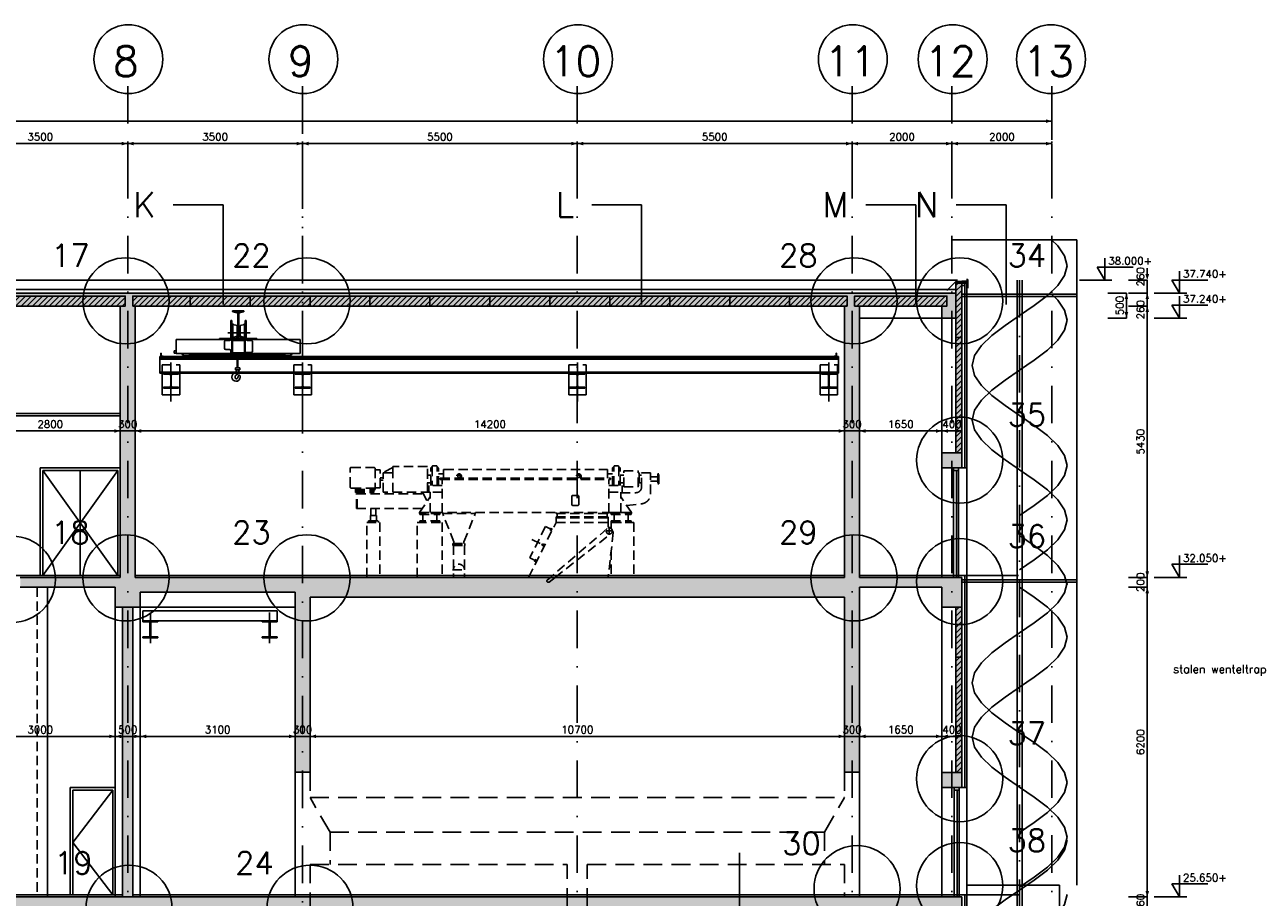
# Model space of a CAD drawing. Extents: x 0 to 118900, y 0 to 84100.
# Tile 8 of 16: x 60228 to 85018, y 19921 to 37389. Entities that reach past the tile are written whole.
import ezdxf
from ezdxf.enums import TextEntityAlignment as Align

# ---------------------------------------------------------------- set-up
doc = ezdxf.new("R2010")
doc.units = 0
doc.header["$LTSCALE"] = 60
doc.header["$MEASUREMENT"] = 0
for name, pattern in [('CENTER', [50, 31.25, -6.25, 6.25, -6.25]), ('CENTRE2', [28.125, 18.75, -3.125, 3.125, -3.125]), ('DASHDOT', [25, 12.5, -6.25, 0, -6.25]), ('HIDDEN', [9.375, 6.25, -3.125]), ('HIDDEN2', [4.6875, 3.125, -1.5625])]:
    doc.linetypes.add(name, pattern=pattern)
doc.layers.get('0').update_dxf_attribs({"linetype": 'CONTINUOUS'})
for name, color, linetype in [('ARCEERKADER', 8, 'CONTINUOUS'), ('BETON', 8, 'CONTINUOUS'), ('CENTRI1', 7, 'CONTINUOUS'), ('CONSTR50', 1, 'CONTINUOUS'), ('DSN50', 1, 'CENTER'), ('HGTMAAT15', 3, 'CONTINUOUS'), ('LAAG18', 3, 'CONTINUOUS'), ('LAAG25', 4, 'CONTINUOUS'), ('LAAG35', 7, 'CONTINUOUS'), ('LAAG50', 1, 'CONTINUOUS'), ('MAAT15', 3, 'CONTINUOUS'), ('MAAT20', 4, 'CONTINUOUS'), ('ME-CENT-LEIDING', 8, 'CONTINUOUS'), ('ME-CL', 8, 'CENTRE2'), ('ME-HIJSBAAN', 8, 'CONTINUOUS'), ('ME-SLIBLEIDING', 8, 'CONTINUOUS'), ('ME2', 8, 'CONTINUOUS'), ('STRAMIEN', 3, 'DASHDOT'), ('TXT18', 3, 'CONTINUOUS'), ('TXT50', 1, 'CONTINUOUS')]:
    doc.layers.add(name, color=color, linetype=linetype)
doc.styles.add('ROMANS', font='romans')

# ---------------------------------------------------------------- blocks, each defined once
blk = doc.blocks.new('ZUDIMTUS')
at = {"color": 3}
blk.add_solid([(0, 0), (-800, -240), (-800, 240)], dxfattribs=at)
blk = doc.blocks.new('ZUHMAAT1')
at = {"layer": 'MAAT20'}
for p, q in [((3.3, 1.75), (4.31, 0)), ((8.1, 1.75), (3.3, 1.75)), ((4.31, 0), (4.31, 2.93)), ((5.26, 0), (0.92, 0))]:
    blk.add_line(p, q, dxfattribs=at)
blk = doc.blocks.new('DRSBL')
at = {"linetype": 'Continuous'}
for p, q in [((0, 0), (-10, 0)), ((0, -20), (0, 0))]:
    blk.add_line(p, q, dxfattribs=at)
blk = doc.blocks.new('ST85')
for p, q in [((-150, 300), (150, 300)), ((-150, 300), (-150, 281)), ((-32, 281), (-150, 281)), ((-6, 46), (-6, 254)), ((5, 254), (5, 46)), ((150, 281), (32, 281)), ((150, 300), (150, 281)), ((-150, 19), (-32, 19)), ((-150, 19), (-150, 0)), ((150, 0), (-150, 0)), ((32, 19), (150, 19)), ((150, 19), (150, 0))]:
    blk.add_line(p, q)
at = {"color": 0}
for p, q in [((-149, 281), (-130, 300)), ((-127, 281), (-108, 300)), ((-106, 281), (-87, 300)), ((-85, 281), (-66, 300)), ((-64, 281), (-45, 300)), ((-43, 281), (-24, 300)), ((-23, 279), (-2, 300)), ((-11, 270), (19, 300)), ((-6, 254), (40, 300)), ((42, 281), (61, 300)), ((64, 281), (83, 300)), ((85, 281), (104, 300)), ((106, 281), (125, 300)), ((127, 281), (146, 300)), ((148, 281), (150, 283)), ((-150, 4), (-135, 19)), ((-133, 0), (-114, 19)), ((-111, 0), (-92, 19)), ((-90, 0), (-71, 19)), ((-69, 0), (-50, 19)), ((-48, 0), (-28, 19)), ((-27, 0), (8, 35)), ((-6, 233), (5, 244)), ((-6, 212), (5, 223)), ((-6, 191), (5, 202)), ((-6, 170), (5, 181)), ((-6, 148), (5, 159)), ((-6, 127), (5, 138)), ((-6, 106), (5, 117)), ((-6, 85), (5, 96)), ((-6, 63), (5, 74)), ((-6, 42), (5, 53)), ((-5, 0), (18, 23)), ((16, 0), (35, 19)), ((37, 0), (56, 19)), ((58, 0), (77, 19)), ((80, 0), (99, 19)), ((101, 0), (120, 19)), ((122, 0), (141, 19)), ((143, 0), (150, 7))]:
    blk.add_line(p, q, dxfattribs=at)
for centre, start, end in [((-32, 254), 0, 90), ((32, 254), 90, 180), ((-32, 46), 270, 0), ((32, 46), 180, 270)]:
    blk.add_arc(centre, 27, start, end)
blk = doc.blocks.new('ST127')
at = {"color": 0}
for p, q in [((0, 69), (1, 70)), ((0, 62), (6, 68)), ((0, 55), (6, 61)), ((0, 47), (6, 53)), ((0, 40), (6, 46)), ((0, 33), (6, 39)), ((0, 26), (6, 32)), ((0, 19), (6, 25)), ((0, 12), (6, 18)), ((0, 5), (6, 11)), ((2, 0), (9, 7)), ((9, 0), (15, 6)), ((16, 0), (22, 6)), ((23, 0), (29, 6)), ((30, 0), (36, 6)), ((37, 0), (43, 6)), ((44, 0), (49, 5))]:
    blk.add_line(p, q, dxfattribs=at)
for p, q in [((0, 70), (0, 0)), ((0, 70), (3, 70)), ((0, 0), (50, 0)), ((6, 67), (6, 12)), ((12, 6), (47, 6)), ((50, 0), (50, 3))]:
    blk.add_line(p, q)
for centre, radius, start, end in [((3, 67), 3, 0, 90), ((12, 12), 6, 180, 270), ((47, 3), 3, 0, 90)]:
    blk.add_arc(centre, radius, start, end)
blk = doc.blocks.new('ST30')
for p, q in [((-63, 297), (-63, 300)), ((-63, 300), (62, 300)), ((-14, 279), (-58, 290)), ((14, 279), (58, 290)), ((62, 297), (62, 300)), ((-5, 30), (-5, 270)), ((5, 270), (5, 31)), ((-63, 3), (-63, 0)), ((62, 0), (-63, 0)), ((-14, 21), (-58, 10)), ((14, 21), (58, 10)), ((62, 3), (62, 0))]:
    blk.add_line(p, q)
at = {"color": 0}
for p, q in [((-55, 290), (-45, 300)), ((-38, 285), (-23, 300)), ((-21, 281), (-2, 300)), ((-7, 274), (19, 300)), ((22, 281), (40, 300)), ((50, 288), (62, 300)), ((-5, 254), (5, 265)), ((-5, 233), (5, 244)), ((-5, 212), (5, 223)), ((-5, 191), (5, 201)), ((-5, 169), (5, 180)), ((-5, 148), (5, 159)), ((-5, 127), (5, 138)), ((-48, 0), (-31, 16)), ((-26, 0), (5, 32)), ((-5, 106), (5, 117)), ((-5, 85), (5, 95)), ((-5, 63), (5, 74)), ((-5, 42), (5, 53)), ((-5, 0), (15, 20)), ((16, 0), (32, 16)), ((37, 0), (49, 12)), ((59, 0), (62, 4))]:
    blk.add_line(p, q, dxfattribs=at)
for centre, radius, start, end in [((-56, 297), 6.5, 180, 256), ((-16, 269), 10.8, 0, 76), ((16, 269), 10.8, 104, 180), ((56, 297), 6.5, 284, 0), ((-56, 3), 6.5, 104, 180), ((-16, 31), 10.8, 284, 0), ((16, 31), 10.8, 180, 256), ((56, 3), 6.5, 0, 76)]:
    blk.add_arc(centre, radius, start, end)
blk = doc.blocks.new('ZUDIMEND')
blk.add_line((-800, 0), (-1600, 0))
at = {"color": 3}
blk.add_solid([(0, 0), (-800, -240), (-800, 240)], dxfattribs=at)
blk = doc.blocks.new('*X28')
at = {"color": 0}
for p, q in [((58938, 31773), (59121, 31956)), ((58938, 31885), (59009, 31956)), ((59034, 31756), (59234, 31956)), ((59146, 31756), (59346, 31956)), ((59258, 31756), (59458, 31956)), ((59370, 31756), (59570, 31956)), ((59483, 31756), (59683, 31956)), ((59595, 31756), (59795, 31956)), ((59707, 31756), (59907, 31956)), ((59819, 31756), (60019, 31956)), ((59932, 31756), (60132, 31956)), ((60044, 31756), (60244, 31956)), ((60156, 31756), (60356, 31956)), ((60268, 31756), (60468, 31956)), ((60381, 31756), (60581, 31956)), ((60493, 31756), (60693, 31956)), ((60605, 31756), (60805, 31956)), ((60717, 31756), (60917, 31956)), ((60830, 31756), (61030, 31956)), ((60942, 31756), (61142, 31956)), ((61054, 31756), (61254, 31956)), ((61166, 31756), (61366, 31956)), ((61279, 31756), (61479, 31956)), ((61391, 31756), (61591, 31956)), ((61503, 31756), (61703, 31956)), ((61616, 31756), (61816, 31956)), ((61728, 31756), (61928, 31956)), ((61840, 31756), (62040, 31956)), ((61952, 31756), (62152, 31956)), ((62065, 31756), (62239, 31930)), ((62177, 31756), (62239, 31818)), ((62388, 31855), (62489, 31956)), ((62401, 31756), (62601, 31956)), ((62514, 31756), (62714, 31956)), ((62626, 31756), (62826, 31956)), ((62738, 31756), (62938, 31956)), ((62850, 31756), (63050, 31956)), ((62963, 31756), (63163, 31956)), ((63075, 31756), (63275, 31956)), ((63187, 31756), (63387, 31956)), ((63299, 31756), (63499, 31956)), ((63412, 31756), (63612, 31956)), ((63524, 31756), (63724, 31956)), ((63636, 31756), (63836, 31956)), ((63748, 31756), (63948, 31956)), ((63861, 31756), (64061, 31956)), ((63973, 31756), (64173, 31956)), ((64085, 31756), (64285, 31956)), ((64197, 31756), (64397, 31956)), ((64310, 31756), (64510, 31956)), ((64422, 31756), (64622, 31956)), ((64534, 31756), (64734, 31956)), ((64646, 31756), (64846, 31956)), ((64759, 31756), (64959, 31956)), ((64871, 31756), (65071, 31956)), ((64983, 31756), (65183, 31956)), ((65095, 31756), (65295, 31956)), ((65208, 31756), (65408, 31956)), ((65320, 31756), (65520, 31956)), ((65432, 31756), (65632, 31956)), ((65544, 31756), (65744, 31956)), ((65657, 31756), (65857, 31956)), ((65769, 31756), (65969, 31956)), ((65881, 31756), (66081, 31956)), ((65993, 31756), (66193, 31956)), ((66106, 31756), (66306, 31956)), ((66218, 31756), (66418, 31956)), ((66330, 31756), (66530, 31956)), ((66442, 31756), (66642, 31956)), ((66555, 31756), (66755, 31956)), ((66667, 31756), (66867, 31956)), ((66779, 31756), (66979, 31956)), ((66891, 31756), (67091, 31956)), ((67004, 31756), (67204, 31956)), ((67116, 31756), (67316, 31956)), ((67228, 31756), (67428, 31956)), ((67340, 31756), (67540, 31956)), ((67453, 31756), (67653, 31956)), ((67565, 31756), (67765, 31956)), ((67677, 31756), (67877, 31956)), ((67789, 31756), (67989, 31956)), ((67902, 31756), (68102, 31956)), ((68014, 31756), (68214, 31956)), ((68126, 31756), (68326, 31956)), ((68238, 31756), (68438, 31956)), ((68351, 31756), (68551, 31956)), ((68463, 31756), (68663, 31956)), ((68575, 31756), (68775, 31956)), ((68687, 31756), (68887, 31956)), ((68800, 31756), (69000, 31956)), ((68912, 31756), (69112, 31956)), ((69024, 31756), (69224, 31956)), ((69136, 31756), (69336, 31956)), ((69249, 31756), (69449, 31956)), ((69361, 31756), (69561, 31956)), ((69473, 31756), (69673, 31956)), ((69585, 31756), (69785, 31956)), ((69698, 31756), (69898, 31956)), ((69810, 31756), (70010, 31956)), ((69922, 31756), (70122, 31956)), ((70034, 31756), (70234, 31956)), ((70147, 31756), (70347, 31956)), ((70259, 31756), (70459, 31956)), ((70371, 31756), (70571, 31956)), ((70484, 31756), (70684, 31956)), ((70596, 31756), (70796, 31956)), ((70708, 31756), (70908, 31956)), ((70820, 31756), (71020, 31956)), ((70933, 31756), (71133, 31956)), ((71045, 31756), (71245, 31956)), ((71157, 31756), (71357, 31956)), ((71269, 31756), (71469, 31956)), ((71382, 31756), (71582, 31956)), ((71494, 31756), (71694, 31956)), ((71606, 31756), (71806, 31956)), ((71718, 31756), (71918, 31956)), ((71831, 31756), (72031, 31956)), ((71943, 31756), (72143, 31956)), ((72055, 31756), (72255, 31956)), ((72167, 31756), (72367, 31956)), ((72280, 31756), (72480, 31956)), ((72392, 31756), (72592, 31956)), ((72504, 31756), (72704, 31956)), ((72616, 31756), (72816, 31956)), ((72729, 31756), (72929, 31956)), ((72841, 31756), (73041, 31956)), ((72953, 31756), (73153, 31956)), ((73065, 31756), (73265, 31956)), ((73178, 31756), (73378, 31956)), ((73290, 31756), (73490, 31956)), ((73402, 31756), (73602, 31956)), ((73514, 31756), (73714, 31956)), ((73627, 31756), (73827, 31956)), ((73739, 31756), (73939, 31956)), ((73851, 31756), (74051, 31956)), ((73963, 31756), (74163, 31956)), ((74076, 31756), (74276, 31956)), ((74188, 31756), (74388, 31956)), ((74300, 31756), (74500, 31956)), ((74412, 31756), (74612, 31956)), ((74525, 31756), (74725, 31956)), ((74637, 31756), (74837, 31956)), ((74749, 31756), (74949, 31956)), ((74861, 31756), (75061, 31956)), ((74974, 31756), (75174, 31956)), ((75086, 31756), (75286, 31956)), ((75198, 31756), (75398, 31956)), ((75310, 31756), (75510, 31956)), ((75423, 31756), (75623, 31956)), ((75535, 31756), (75735, 31956)), ((75647, 31756), (75847, 31956)), ((75759, 31756), (75959, 31956)), ((75872, 31756), (76072, 31956)), ((75984, 31756), (76184, 31956)), ((76096, 31756), (76296, 31956)), ((76208, 31756), (76408, 31956)), ((76321, 31756), (76521, 31956)), ((76433, 31756), (76633, 31956)), ((76545, 31756), (76688, 31899)), ((76657, 31756), (76688, 31787))]:
    blk.add_line(p, q, dxfattribs=at)
blk = doc.blocks.new('*X29')
at = {"color": 0}
for p, q in [((78868, 32171), (78913, 32216)), ((78868, 32059), (78988, 32179)), ((78868, 31946), (78988, 32066)), ((76838, 31825), (76970, 31956)), ((76838, 31937), (76857, 31956)), ((76882, 31756), (77082, 31956)), ((76994, 31756), (77194, 31956)), ((77106, 31756), (77306, 31956)), ((77219, 31756), (77419, 31956)), ((77331, 31756), (77531, 31956)), ((77443, 31756), (77643, 31956)), ((77555, 31756), (77755, 31956)), ((77668, 31756), (77868, 31956)), ((77780, 31756), (77980, 31956)), ((77892, 31756), (78092, 31956)), ((78004, 31756), (78204, 31956)), ((78117, 31756), (78317, 31956)), ((78229, 31756), (78429, 31956)), ((78341, 31756), (78541, 31956)), ((78453, 31756), (78653, 31956)), ((78566, 31756), (78688, 31879)), ((78678, 31756), (78688, 31766)), ((78868, 31834), (78988, 31954)), ((78868, 31722), (78988, 31842)), ((78868, 31610), (78988, 31730)), ((78868, 31497), (78988, 31617)), ((78868, 31385), (78988, 31505)), ((78868, 31273), (78988, 31393)), ((78868, 31160), (78988, 31280)), ((78868, 31048), (78988, 31168)), ((78868, 30936), (78988, 31056)), ((78868, 30824), (78988, 30944)), ((78868, 30711), (78988, 30831)), ((78868, 30599), (78988, 30719)), ((78868, 30487), (78988, 30607)), ((78868, 30375), (78988, 30495)), ((78868, 30262), (78988, 30382)), ((78868, 30150), (78988, 30270)), ((78868, 30038), (78988, 30158)), ((78868, 29926), (78988, 30046)), ((78868, 29813), (78988, 29933)), ((78868, 29701), (78988, 29821)), ((78868, 29589), (78988, 29709)), ((78868, 29477), (78988, 29597)), ((78868, 29364), (78988, 29484)), ((78868, 29252), (78988, 29372)), ((78868, 29140), (78988, 29260)), ((78868, 29028), (78988, 29148)), ((78868, 28915), (78988, 29035)), ((78881, 28816), (78988, 28923)), ((78868, 25660), (78934, 25726)), ((78868, 25548), (78988, 25668)), ((78868, 25436), (78988, 25556)), ((78868, 25323), (78988, 25443)), ((78868, 25211), (78988, 25331)), ((78868, 25099), (78988, 25219)), ((78868, 24987), (78988, 25107)), ((78868, 24874), (78988, 24994)), ((78868, 24762), (78988, 24882)), ((78868, 24650), (78988, 24770)), ((78868, 24538), (78988, 24658)), ((78868, 24425), (78988, 24545)), ((78868, 24313), (78988, 24433)), ((78868, 24201), (78988, 24321)), ((78868, 24089), (78988, 24209)), ((78868, 23976), (78988, 24096)), ((78868, 23864), (78988, 23984)), ((78868, 23752), (78988, 23872)), ((78868, 23640), (78988, 23760)), ((78868, 23527), (78988, 23647)), ((78868, 23415), (78988, 23535)), ((78868, 23303), (78988, 23423)), ((78868, 23191), (78988, 23311)), ((78868, 23078), (78988, 23198)), ((78868, 22966), (78988, 23086)), ((78868, 22854), (78988, 22974)), ((78868, 22742), (78988, 22862)), ((78868, 22629), (78988, 22749)), ((78868, 22517), (78988, 22637)), ((78880, 22416), (78988, 22525))]:
    blk.add_line(p, q, dxfattribs=at)

msp = doc.modelspace()

# ---------------------------------------------------------------- linework, layer by layer
at = {"color": 251, "linetype": 'HIDDEN2'}
for p, q in [((68626, 28482), (71876, 28482)), ((72897, 28231), (72897, 28361)), ((72921, 28396), (72901, 28396)), ((72901, 28396), (72901, 28196)), ((72921, 28196), (72921, 28396)), ((72901, 28196), (72921, 28196)), ((72921, 28196), (72921, 28196))]:
    msp.add_line(p, q, dxfattribs=at)
msp.add_point((72897, 28296), dxfattribs=at)
at = {"layer": 'ARCEERKADER'}
for points in [[(78868, 28816), (78988, 28816), (78988, 32216), (78868, 32216), (78868, 28816)], [(58938, 31756), (58938, 31956), (62239, 31956), (62239, 31756), (58938, 31756)], [(62388, 31756), (62388, 31956), (76688, 31956), (76688, 31756), (62388, 31756)], [(76838, 31756), (76838, 31956), (78688, 31956), (78688, 31756), (76838, 31756)], [(78988, 25726), (78868, 25726), (78868, 22416), (78988, 22416), (78988, 25726)]]:
    msp.add_lwpolyline(points, dxfattribs=at)
at = {"layer": 'BETON'}
for points, const_width in [([(58758, 31886), (78868, 31886)], 260), ([(78868, 31766), (78588, 31766)], 500), ([(62288, 31756), (62288, 26326)], 300), ([(76788, 31756), (76788, 26326)], 300), ([(78988, 28666), (78588, 28666)], 300), ([(62288, 26126), (62288, 25726)], 500), ([(76638, 26176), (62438, 26176)], 300), ([(65638, 24376), (65938, 24376)], 3900), ([(65938, 26126), (76638, 26126)], 400), ([(78588, 26226), (76938, 26226)], 200), ([(78788, 25726), (78788, 26326)], 400), ([(78788, 22416), (78788, 22116)], 400), ([(78988, 19796), (58638, 19796)], 260)]:
    msp.add_lwpolyline(points, dxfattribs=dict(at, const_width=const_width))
at = {"layer": 'BETON', "color": 4, "const_width": 210}
msp.add_lwpolyline([(62288, 25726), (62288, 19926)], dxfattribs=at)
at = {"layer": 'BETON'}
for points in [[(78868, 32216), (78988, 32216), (78868, 28816), (78988, 28816)], [(62139, 26326), (62038, 26126), (60138, 26326), (60138, 26126)], [(62438, 26326), (62538, 26026), (62139, 26326), (62038, 26126)], [(76938, 22426), (76638, 22426), (76938, 26366), (76638, 26326)], [(78988, 22416), (78868, 22416), (78988, 25726), (78868, 25726)]]:
    msp.add_solid(points, dxfattribs=at)
at = {"layer": 'CENTRI1', "color": 251, "linetype": 'HIDDEN2'}
msp.add_lwpolyline([(68787, 26479), (69057, 26479)], dxfattribs=at)
at = {"layer": 'CONSTR50'}
for p, q in [((58758, 32016), (78868, 32016)), ((78868, 31516), (78868, 32016)), ((58938, 31956), (62239, 31956)), ((58938, 31756), (62239, 31756)), ((62139, 31756), (62139, 26326)), ((62239, 31956), (62239, 31756)), ((62388, 31956), (76688, 31956)), ((62388, 31956), (62388, 31756)), ((62388, 31756), (76688, 31756)), ((62438, 31756), (62438, 26326)), ((63538, 31956), (63538, 31756)), ((64738, 31956), (64738, 31756)), ((65938, 31956), (65938, 31756)), ((67138, 31956), (67138, 31756)), ((68338, 31956), (68338, 31756)), ((69538, 31956), (69538, 31756)), ((70738, 31956), (70738, 31756)), ((71938, 31956), (71938, 31756)), ((73138, 31956), (73138, 31756)), ((74338, 31956), (74338, 31756)), ((75538, 31956), (75538, 31756)), ((76638, 31756), (76638, 26326)), ((76688, 31956), (76688, 31756)), ((76838, 31956), (76838, 31756)), ((76838, 31956), (78688, 31956)), ((76838, 31756), (78688, 31756)), ((76938, 31756), (76938, 26326)), ((78588, 31516), (78588, 31756)), ((78688, 31756), (78688, 31956)), ((78868, 31516), (78588, 31516)), ((78588, 28816), (78588, 28516)), ((78988, 28816), (78988, 28516)), ((62139, 26326), (60138, 26326)), ((76638, 26326), (62438, 26326)), ((78988, 26326), (76938, 26326)), ((78988, 25726), (78988, 26326)), ((62038, 26126), (60138, 26126)), ((62038, 26126), (62038, 25726)), ((78588, 26126), (76938, 26126)), ((78588, 25726), (78588, 26126)), ((62538, 26026), (65638, 26026)), ((62538, 26026), (62538, 25726)), ((65638, 22426), (65638, 26026)), ((65938, 22426), (65938, 25926)), ((65938, 25926), (76638, 25926)), ((76638, 22426), (76638, 25926)), ((76938, 22426), (76938, 26026)), ((62038, 25726), (62538, 25726)), ((78588, 25726), (78988, 25726)), ((65638, 22426), (65938, 22426)), ((76638, 22426), (76938, 22426)), ((78588, 22416), (78588, 22116)), ((78988, 22416), (78988, 22116)), ((78988, 19926), (58638, 19926)), ((78988, 19926), (78988, 18976))]:
    msp.add_line(p, q, dxfattribs=at)
at = {"layer": 'CONSTR50', "linetype": 'Continuous'}
msp.add_line((76938, 26126), (76938, 26026), dxfattribs=at)
at = {"layer": 'CONSTR50'}
for points in [[(78588, 28816), (78988, 28816)], [(78988, 28516), (78588, 28516)], [(78588, 22416), (78988, 22416)], [(78988, 22116), (78588, 22116)]]:
    msp.add_lwpolyline(points, dxfattribs=at)
at = {"layer": 'LAAG18'}
for p, q in [((78897, 32276), (58673, 32276)), ((58758, 32086), (78868, 32086)), ((79048, 28516), (79048, 32216)), ((79088, 32216), (79088, 18976)), ((55638, 29608), (62139, 29608)), ((55638, 29558), (62139, 29558)), ((78988, 28516), (79088, 28516)), ((60589, 26366), (62089, 28466)), ((60589, 28466), (62089, 26366)), ((78920, 28466), (78820, 28466)), ((62139, 26366), (58138, 26366)), ((62438, 26366), (76638, 26366)), ((78868, 26366), (76938, 26366)), ((79048, 22116), (79048, 26366)), ((60683, 26126), (60683, 19926)), ((65638, 22426), (65638, 19926)), ((76938, 22426), (76938, 19926)), ((61988, 22066), (61188, 21016)), ((78930, 22066), (78830, 22066)), ((78988, 22116), (79088, 22116)), ((61188, 21016), (61988, 19966)), ((58138, 19966), (62183, 19966)), ((78868, 19966), (62393, 19966)), ((79048, 18976), (79048, 19966))]:
    msp.add_line(p, q, dxfattribs=at)
at = {"layer": 'LAAG18', "linetype": 'HIDDEN2'}
msp.add_line((60473, 26126), (60473, 19926), dxfattribs=at)
at = {"layer": 'LAAG18', "linetype": 'Continuous'}
for p, q in [((62741, 25655), (62591, 25655)), ((62591, 25655), (62591, 25455)), ((62741, 25655), (62891, 25655)), ((62741, 25435), (62741, 25619)), ((62891, 25655), (65140, 25655)), ((65127, 25655), (65277, 25655)), ((65127, 25435), (65127, 25619)), ((65277, 25655), (65277, 25455)), ((62591, 25435), (62591, 25455)), ((62741, 25455), (62591, 25455)), ((62731, 25435), (62591, 25435)), ((62731, 25435), (62731, 25235)), ((62741, 25455), (62891, 25455)), ((62741, 25435), (62741, 25235)), ((62751, 25435), (62751, 25235)), ((62751, 25435), (62891, 25435)), ((62891, 25435), (62891, 25455)), ((62891, 25455), (65140, 25455)), ((65127, 25455), (64977, 25455)), ((64977, 25435), (64977, 25455)), ((65117, 25435), (64977, 25435)), ((65117, 25435), (65117, 25235)), ((65127, 25455), (65277, 25455)), ((65127, 25435), (65127, 25235)), ((65137, 25435), (65277, 25435)), ((65137, 25435), (65137, 25235)), ((65277, 25435), (65277, 25455)), ((62731, 25135), (62591, 25135)), ((62591, 25135), (62591, 25115)), ((62741, 25115), (62591, 25115)), ((62731, 25235), (62731, 25135)), ((62741, 25235), (62741, 25135)), ((62741, 25135), (62741, 25009)), ((62741, 25115), (62891, 25115)), ((62751, 25235), (62751, 25135)), ((62751, 25135), (62891, 25135)), ((62891, 25135), (62891, 25115)), ((64977, 25135), (64977, 25115)), ((65117, 25135), (64977, 25135)), ((65127, 25115), (64977, 25115)), ((65117, 25235), (65117, 25135)), ((65127, 25235), (65127, 25135)), ((65127, 25135), (65127, 25009)), ((65127, 25115), (65277, 25115)), ((65137, 25235), (65137, 25135)), ((65137, 25135), (65277, 25135)), ((65277, 25135), (65277, 25115))]:
    msp.add_line(p, q, dxfattribs=at)
at = {"layer": 'LAAG18', "linetype": 'HIDDEN'}
for p, q in [((65938, 22426), (65938, 21919)), ((76638, 22426), (76638, 21919)), ((66338, 21226), (65938, 21919)), ((65938, 21919), (76638, 21919)), ((76238, 21226), (76638, 21919)), ((66338, 21226), (66338, 20576)), ((66338, 21226), (76238, 21226)), ((76238, 21226), (76238, 20576)), ((65938, 20576), (65938, 19726)), ((65938, 20576), (71088, 20576)), ((71088, 19726), (71088, 20576)), ((71488, 19726), (71488, 20576)), ((71488, 20576), (76638, 20576)), ((76638, 20576), (76638, 19926))]:
    msp.add_line(p, q, dxfattribs=at)
at = {"layer": 'LAAG25'}
for p, q in [((78788, 33086), (81288, 33086)), ((78868, 32246), (78688, 32066)), ((78868, 32216), (78868, 32246)), ((79098, 32246), (78868, 32246)), ((79098, 32246), (79098, 32216)), ((80091, 32276), (80091, 14776)), ((80191, 32276), (80191, 14776)), ((79098, 32216), (78868, 32216)), ((79048, 32216), (78988, 32216)), ((79048, 32166), (78988, 32166)), ((78988, 31996), (81288, 31996)), ((78988, 31946), (81288, 31946)), ((78588, 31516), (76938, 31516)), ((78588, 31516), (78588, 26326)), ((60539, 28516), (60539, 26366)), ((62139, 28516), (60539, 28516)), ((78588, 28516), (78588, 26326)), ((78820, 28516), (78820, 26326)), ((78920, 28516), (78920, 26326)), ((62089, 28466), (60589, 28466)), ((60589, 28466), (60589, 26366)), ((61339, 28466), (61339, 26366)), ((62089, 28466), (62089, 26366)), ((78880, 28466), (78880, 26326)), ((78988, 26276), (81288, 26276)), ((78988, 26226), (81288, 26226)), ((62038, 25726), (62038, 19926)), ((62538, 25726), (62538, 19926)), ((62538, 25726), (65638, 25726)), ((78588, 25726), (78588, 22416)), ((62038, 22116), (61138, 22116)), ((61138, 22116), (61138, 19966)), ((61988, 22066), (61188, 22066)), ((61188, 22066), (61188, 19966)), ((61988, 22066), (61988, 19966)), ((62038, 22116), (62038, 19966)), ((62038, 22116), (62038, 19966)), ((78588, 22116), (78588, 19926)), ((78830, 22116), (78830, 19926)), ((78890, 22066), (78890, 19926)), ((78930, 22116), (78930, 19926)), ((80938, 20166), (80938, 14576))]:
    msp.add_line(p, q, dxfattribs=at)
for points in [[(80781, 33086), (80907, 32966), (81042, 32766), (81091, 32566)], [(80141, 31566), (80432, 31766), (80697, 31966), (80907, 32166), (81042, 32366), (81091, 32566)], [(80141, 31566), (79851, 31366), (79586, 31166), (79376, 30966), (79241, 30766), (79191, 30566)], [(80141, 29566), (79851, 29766), (79586, 29966), (79376, 30166), (79241, 30366), (79191, 30566)], [(80141, 29566), (80432, 29366), (80697, 29166), (80907, 28966), (81042, 28766), (81091, 28566)], [(80141, 27566), (80432, 27766), (80697, 27966), (80907, 28166), (81042, 28366), (81091, 28566)], [(80141, 27166), (80432, 26966), (80697, 26766), (80907, 26566), (81042, 26366), (81091, 26166)], [(80141, 25216), (80432, 25416), (80697, 25616), (80907, 25816), (81042, 26016), (81091, 26216)], [(80141, 25216), (79851, 25016), (79586, 24816), (79376, 24616), (79241, 24416), (79191, 24216)], [(80141, 23216), (79851, 23416), (79586, 23616), (79376, 23816), (79241, 24016), (79191, 24216)], [(80141, 23216), (80432, 23016), (80697, 22816), (80907, 22616), (81042, 22416), (81091, 22216)], [(80141, 21216), (80432, 21416), (80697, 21616), (80907, 21816), (81042, 22016), (81091, 22216)], [(80141, 20066), (80432, 20266), (80697, 20466), (80907, 20666), (81042, 20866), (81091, 21066)], [(80141, 20066), (79851, 19866), (79586, 19666), (79376, 19466), (79241, 19266), (79191, 19066)]]:
    msp.add_lwpolyline(points, dxfattribs=at)
at = {"layer": 'LAAG35'}
for p, q in [((79108, 32256), (78988, 32256)), ((79108, 32286), (79078, 32286)), ((79108, 32286), (79108, 32116)), ((78868, 32216), (78868, 28816)), ((78988, 32216), (78988, 28816)), ((79108, 32116), (79098, 32133)), ((78988, 31126), (78868, 31126)), ((78738, 26366), (80121, 26366)), ((62183, 25726), (62183, 19926)), ((62393, 25726), (62393, 19926)), ((78868, 25726), (78868, 22416)), ((78988, 25726), (78988, 22416)), ((78868, 24726), (78988, 24726)), ((78738, 19966), (80121, 19966))]:
    msp.add_line(p, q, dxfattribs=at)
for points in [[(80781, 31996), (80907, 31876), (81042, 31676), (81091, 31476)], [(80141, 30476), (80432, 30676), (80697, 30876), (80907, 31076), (81042, 31276), (81091, 31476)], [(80141, 30476), (79851, 30276), (79586, 30076), (79376, 29876), (79241, 29676), (79191, 29476)], [(80141, 28476), (79851, 28676), (79586, 28876), (79376, 29076), (79241, 29276), (79191, 29476)], [(80141, 28476), (80432, 28276), (80697, 28076), (80907, 27876), (81042, 27676), (81091, 27476)], [(80141, 26476), (80432, 26676), (80697, 26876), (80907, 27076), (81042, 27276), (81091, 27476)], [(80141, 26126), (80432, 25926), (80697, 25726), (80907, 25526), (81042, 25326), (81091, 25126)], [(80141, 24126), (80432, 24326), (80697, 24526), (80907, 24726), (81042, 24926), (81091, 25126)], [(80141, 24126), (79851, 23926), (79586, 23726), (79376, 23526), (79241, 23326), (79191, 23126)], [(80141, 22126), (79851, 22326), (79586, 22526), (79376, 22726), (79241, 22926), (79191, 23126)], [(80141, 22126), (80432, 21926), (80697, 21726), (80907, 21526), (81042, 21326), (81091, 21126)], [(80141, 20126), (80432, 20326), (80697, 20526), (80907, 20726), (81042, 20926), (81091, 21126)], [(80141, 18976), (80432, 19176), (80697, 19376), (80907, 19576), (81042, 19776), (81091, 19976)]]:
    msp.add_lwpolyline(points, dxfattribs=at)
at = {"layer": 'LAAG50'}
msp.add_line((81288, 20166), (81288, 33086), dxfattribs=at)
at = {"layer": 'MAAT15'}
for p, q in [((32688, 35460), (80788, 35460)), ((80788, 35460), (80788, 35085)), ((58788, 35010), (62288, 35010)), ((62288, 35010), (62288, 34635)), ((62288, 35010), (65788, 35010)), ((65788, 35010), (65788, 34635)), ((65788, 35010), (71288, 35010)), ((71288, 35010), (71288, 34635)), ((71288, 35010), (76788, 35010)), ((76788, 35010), (76788, 34635)), ((76788, 35010), (78788, 35010)), ((78788, 35010), (78788, 34635)), ((78788, 35010), (80788, 35010)), ((80788, 35010), (80788, 34635)), ((82697, 32276), (82322, 32276)), ((82697, 32016), (82697, 32276)), ((82280, 32016), (81905, 32016)), ((82280, 31516), (82280, 32016)), ((82697, 32016), (82322, 32016)), ((82697, 32016), (82322, 32016)), ((82697, 31756), (82697, 32016)), ((82697, 31756), (82322, 31756)), ((82697, 26326), (82697, 31756)), ((82280, 31516), (81905, 31516)), ((59338, 29256), (62139, 29256)), ((62139, 29256), (62139, 28881)), ((62139, 29256), (62438, 29256)), ((62139, 29256), (62139, 28881)), ((62438, 29256), (62438, 28881)), ((62438, 29256), (76638, 29256)), ((76638, 29256), (76638, 28881)), ((76638, 29256), (76938, 29256)), ((76938, 29256), (76938, 28881)), ((76938, 29256), (78588, 29256)), ((78588, 29256), (78588, 28881)), ((78588, 29256), (78588, 28881)), ((78588, 29256), (78988, 29256)), ((78988, 29256), (78988, 28881)), ((82697, 26326), (82322, 26326)), ((82697, 26126), (82697, 26326)), ((82697, 26126), (82322, 26126)), ((82697, 19926), (82697, 26126)), ((59038, 23142), (62038, 23142)), ((62038, 23142), (62038, 22767)), ((62038, 23142), (62538, 23142)), ((62038, 23142), (62038, 22767)), ((62538, 23142), (62538, 22767)), ((62538, 23142), (65638, 23142)), ((65638, 23142), (65638, 22767)), ((65638, 23142), (65938, 23142)), ((65938, 23142), (65938, 22767)), ((65938, 23142), (76638, 23142)), ((76638, 23142), (76638, 22767)), ((76638, 23142), (76938, 23142)), ((76938, 23142), (76938, 22767)), ((76938, 23142), (78588, 23142)), ((78588, 23142), (78588, 22767)), ((78588, 23142), (78988, 23142)), ((78988, 23142), (78988, 22767)), ((82697, 19926), (82322, 19926)), ((82697, 19666), (82697, 19926))]:
    msp.add_line(p, q, dxfattribs=at)
at = {"layer": 'MAAT20'}
msp.add_line((79088, 20166), (80938, 20166), dxfattribs=at)
at = {"layer": 'ME-CENT-LEIDING', "color": 251, "linetype": 'HIDDEN2'}
for p, q in [((68809, 26966), (68809, 26326)), ((69029, 26966), (69029, 26326))]:
    msp.add_line(p, q, dxfattribs=at)
msp.add_arc((68919, 26479), 110, 0, 180, dxfattribs=at)
at = {"layer": 'ME-CL'}
for p, q in [((63154, 30630), (63154, 29846)), ((65790, 30630), (65790, 29846)), ((71290, 30630), (71290, 29846)), ((76324, 30630), (76324, 29846)), ((74536, 20809), (74536, 18595))]:
    msp.add_line(p, q, dxfattribs=at)
at = {"layer": 'ME-HIJSBAAN'}
for p, q in [((64352, 31467), (64352, 31095)), ((64372, 31467), (64352, 31467)), ((64372, 31260), (64372, 31467)), ((64372, 30826), (64372, 31260)), ((64381, 31408), (64381, 31112)), ((64390, 31408), (64390, 31112)), ((64476, 31367), (64390, 31389)), ((64476, 31153), (64476, 31367)), ((64537, 31367), (64623, 31389)), ((64537, 31153), (64537, 31367)), ((64623, 31408), (64623, 31112)), ((64632, 31408), (64632, 31112)), ((64641, 31260), (64641, 31467)), ((64641, 31467), (64661, 31467)), ((64641, 30826), (64641, 31260)), ((64661, 31467), (64661, 31095)), ((63261, 31088), (63261, 30806)), ((65741, 31088), (63261, 31088)), ((64128, 31108), (64501, 31108)), ((64128, 31088), (64128, 31108)), ((64227, 31045), (64227, 30912)), ((64327, 31070), (64252, 31070)), ((64738, 31224), (64291, 31224)), ((64388, 30823), (64388, 31070)), ((64388, 31070), (64627, 31070)), ((64476, 31153), (64390, 31131)), ((64874, 31108), (64501, 31108)), ((64537, 31153), (64623, 31131)), ((64625, 31067), (64625, 30823)), ((64686, 31070), (64761, 31070)), ((64786, 31045), (64786, 30851)), ((64874, 31088), (64874, 31108)), ((65741, 31088), (65741, 30806)), ((62933, 30746), (62933, 30416)), ((62933, 30746), (76514, 30746)), ((63221, 30814), (63221, 30863)), ((63221, 30863), (63262, 30863)), ((63261, 30814), (63221, 30814)), ((63261, 30806), (65741, 30806)), ((63527, 30781), (65427, 30781)), ((64252, 30887), (64327, 30887)), ((64352, 30862), (64352, 30826)), ((64372, 30826), (64352, 30826)), ((64625, 30823), (64388, 30823)), ((64476, 30786), (64476, 30516)), ((64495, 30523), (64495, 30795)), ((64761, 30826), (64641, 30826)), ((76514, 30746), (76514, 30416)), ((62933, 30716), (76514, 30716)), ((62933, 30697), (76514, 30697)), ((64444, 30523), (64444, 30479)), ((64533, 30523), (64444, 30523)), ((64533, 30478), (64533, 30523)), ((62933, 30435), (76514, 30435)), ((62933, 30416), (76514, 30416)), ((62979, 30435), (62979, 29980)), ((63329, 30416), (63329, 29980)), ((64444, 30478), (64533, 30478)), ((65615, 30435), (65615, 29980)), ((65965, 30416), (65965, 29980)), ((71115, 30435), (71115, 29980)), ((71465, 30416), (71465, 29980)), ((76149, 30435), (76149, 29980)), ((76499, 30416), (76499, 29980)), ((63329, 29980), (62979, 29980)), ((65965, 29980), (65615, 29980)), ((71465, 29980), (71115, 29980)), ((76499, 29980), (76149, 29980))]:
    msp.add_line(p, q, dxfattribs=at)
at = {"layer": 'ME-HIJSBAAN', "color": 3, "linetype": 'HIDDEN2'}
for p, q in [((62979, 30580), (62979, 30435)), ((62979, 30580), (63329, 30580)), ((63329, 30580), (63329, 30416)), ((65615, 30580), (65965, 30580)), ((65615, 30580), (65615, 30435)), ((65965, 30580), (65965, 30416)), ((71115, 30580), (71115, 30435)), ((71115, 30580), (71465, 30580)), ((71465, 30580), (71465, 30416)), ((76149, 30580), (76149, 30435)), ((76149, 30580), (76499, 30580)), ((76499, 30580), (76499, 30416))]:
    msp.add_line(p, q, dxfattribs=at)
at = {"layer": 'ME-HIJSBAAN'}
for centre, radius, start, end in [((64252, 31045), 25, 90, 180), ((64327, 31095), 25, 270, 0), ((64686, 31095), 25, 180, 270), ((64761, 31045), 25, 0, 90), ((63461, 30918), 151, 227.1931, 312.8069), ((64252, 30912), 25, 180, 270), ((64327, 30862), 25, 0, 90), ((64761, 30851), 25, 270, 0), ((65493, 30918), 151, 227.1931, 312.8069), ((64457, 30335), 84.3, 114.4882, 19.5921), ((64391, 30479), 74.1, 294.4882, 4.6516), ((64479, 30342), 41.5, 113.083, 200.8025), ((64462, 30320), 22.7, 161.113, 314.7539), ((64430, 30460), 85.8, 293.083, 16.1669), ((64425, 30358), 76.1, 314.7539, 359.1316), ((64519, 30357), 18.3, 19.5921, 179.1316)]:
    msp.add_arc(centre, radius, start, end, dxfattribs=at)
at = {"layer": 'ME-SLIBLEIDING', "color": 251, "linetype": 'HIDDEN2'}
msp.add_line((72897, 28340), (72897, 28252), dxfattribs=at)
at = {"layer": 'ME2', "color": 251, "linetype": 'HIDDEN2'}
for p, q in [((67597, 28522), (67400, 28420)), ((68286, 28547), (67597, 28547)), ((67597, 28547), (67597, 28296)), ((68286, 28296), (68286, 28547)), ((67400, 28420), (67597, 28420)), ((67400, 28420), (67400, 28296)), ((68280, 28371), (68355, 28371)), ((72221, 28371), (72146, 28371)), ((72574, 28372), (72524, 28372)), ((72753, 28340), (72897, 28340)), ((68280, 28221), (68355, 28221)), ((72221, 28221), (72146, 28221)), ((72574, 28220), (72524, 28220)), ((72753, 28252), (72897, 28252)), ((70651, 27344), (70338, 26718)), ((70651, 27344), (70742, 27296)), ((71888, 27301), (70749, 26326)), ((70377, 27084), (70586, 26983)), ((70843, 26326), (71966, 27205)), ((70338, 26718), (70429, 26670)), ((70749, 26326), (70688, 26274)), ((70843, 26326), (70723, 26232))]:
    msp.add_line(p, q, dxfattribs=at)
for points in [[(66738, 28141), (66738, 28498, -0.414214), (66768, 28528), (67212, 28528, -0.414214), (67242, 28498), (67242, 28111), (66768, 28111, -0.414214)], [(71177, 27786), (71177, 27946, -0.414214), (71197, 27966), (71297, 27966, -0.414214), (71317, 27946), (71317, 27786, -0.414214), (71297, 27766), (71197, 27766, -0.414214)]]:
    msp.add_lwpolyline(points, format="xyb", close=True, dxfattribs=at)
for points in [[(67597, 28031), (67597, 28547)], [(68286, 28031), (68286, 28547)], [(67242, 28478), (67342, 28478)], [(67342, 28121), (67342, 28478)], [(67342, 28320), (67401, 28320)], [(67342, 28272), (67401, 28272)], [(67401, 28031), (67401, 28420)], [(68607, 28396), (68508, 28396)], [(68546, 28311), (71955, 28311)], [(68546, 28286), (68546, 28311)], [(68546, 28296), (71955, 28296)], [(68546, 28286), (71955, 28286)], [(68582, 27626), (68582, 28286)], [(68632, 28486), (68607, 28486)], [(68607, 28311), (68607, 28486)], [(68874, 28296), (68874, 28286)], [(68970, 28296), (68970, 28286)], [(71269, 28296), (71269, 28286)], [(71365, 28296), (71365, 28286)], [(71869, 28486), (71894, 28486)], [(71894, 28311), (71894, 28486)], [(71894, 28396), (71993, 28396)], [(71919, 27626), (71919, 28286)], [(71955, 28286), (71955, 28311)], [(72221, 28456), (72504, 28456)], [(72221, 28136), (72221, 28456)], [(72504, 28136), (72504, 28456)], [(72524, 28421), (72504, 28421)], [(72524, 28421), (72524, 28171)], [(66850, 28025), (66850, 28111)], [(66850, 28087), (67242, 28087)], [(66850, 28073), (67217, 28073)], [(66850, 28049), (67217, 28049)], [(66850, 28025), (67217, 28025)], [(66880, 27701), (66880, 28025)], [(67187, 28001), (67187, 28025)], [(67242, 28087), (67217, 28073)], [(67217, 28025), (67217, 28073)], [(67242, 28121), (67342, 28121)], [(67242, 28111), (67242, 28087)], [(68342, 28031), (67401, 28031)], [(68187, 28031), (68281, 27851)], [(68582, 28166), (68317, 28166)], [(68317, 28031), (68317, 28166)], [(68582, 28031), (68342, 28031)], [(68342, 27626), (68342, 28031)], [(71919, 28166), (72184, 28166)], [(71919, 28031), (72159, 28031)], [(72159, 27626), (72159, 28031)], [(72184, 28021), (72184, 28166)], [(72221, 28136), (72504, 28136)], [(72524, 28171), (72504, 28171)], [(66868, 28001), (68202, 28001)], [(66868, 27701), (66868, 28001)], [(68126, 27626), (68342, 27938)], [(72375, 27626), (72159, 27938)], [(66868, 27701), (68178, 27701)], [(67145, 27566), (67269, 27566)], [(67145, 27456), (67145, 27566)], [(67157, 27566), (67157, 27701)], [(67257, 27566), (67257, 27701)], [(67269, 27456), (67269, 27566)], [(68126, 27626), (68126, 27602)], [(68546, 27626), (68126, 27626)], [(68126, 27626), (72375, 27626)], [(68546, 27602), (68126, 27602)], [(68138, 27602), (68138, 27584)], [(68138, 27584), (68534, 27584)], [(68198, 27584), (68198, 27456)], [(68474, 27584), (68474, 27456)], [(68534, 27602), (68534, 27584)], [(68546, 27626), (68546, 27602)], [(68594, 27602), (68594, 27626)], [(68594, 27602), (69244, 27602)], [(68819, 27036), (68594, 27602)], [(69019, 27036), (69244, 27602)], [(69244, 27602), (69244, 27626)], [(70863, 27602), (70863, 27626)], [(70863, 27602), (71907, 27602)], [(70863, 27536), (71907, 27536)], [(70863, 27516), (70863, 27536)], [(70883, 27536), (70883, 27602)], [(71887, 27536), (71887, 27602)], [(71907, 27602), (71907, 27626)], [(71907, 27516), (71907, 27536)], [(71955, 27626), (72375, 27626)], [(71955, 27626), (71955, 27602)], [(71955, 27602), (72375, 27602)], [(71967, 27602), (71967, 27584)], [(71967, 27584), (72363, 27584)], [(72027, 27584), (72027, 27456)], [(72303, 27584), (72303, 27456)], [(72363, 27602), (72363, 27584)], [(72375, 27626), (72375, 27602)], [(67075, 26326), (67075, 27426)], [(67075, 27426), (67335, 27426)], [(67109, 27456), (67305, 27456)], [(67109, 27426), (67109, 27456)], [(67305, 27426), (67305, 27456)], [(67335, 27426), (67335, 26326)], [(68081, 26326), (68081, 27426)], [(68081, 27426), (68581, 27426)], [(68138, 27456), (68138, 27426)], [(68534, 27456), (68138, 27456)], [(68534, 27456), (68534, 27426)], [(68581, 27426), (68581, 26326)], [(70313, 26326), (70863, 27426)], [(70794, 27287), (70749, 27310), (70736, 27283), (70780, 27260)], [(70863, 27516), (71907, 27516)], [(70863, 27516), (70863, 27426)], [(70863, 27426), (72375, 27426)], [(71907, 27516), (71907, 27326)], [(71907, 27326), (71957, 27326)], [(71928, 27316), (71928, 27192)], [(71957, 27326), (72007, 27226)], [(71967, 27456), (72363, 27456)], [(71967, 27456), (71967, 27426)], [(71967, 27426), (72420, 27426)], [(71967, 27426), (71967, 27306)], [(72363, 27456), (72363, 27426)], [(72420, 27426), (72420, 26326)], [(68819, 27036), (68819, 27006)], [(69019, 27036), (69019, 27006)], [(71867, 27254), (71990, 27254)], [(72007, 27226), (71907, 26326)], [(68799, 27006), (69039, 27006)], [(68799, 27006), (68799, 26966)], [(68799, 26986), (69039, 26986)], [(68799, 26966), (69039, 26966)], [(69039, 27006), (69039, 26966)], [(70637, 26974), (70593, 26997), (70579, 26970), (70624, 26947)], [(71967, 26866), (71967, 26326)], [(70481, 26661), (70436, 26684), (70423, 26657), (70467, 26634)]]:
    msp.add_lwpolyline(points, dxfattribs=at)
for points in [[(68355, 28166), (68355, 28506, -0.414214), (68375, 28526), (68384, 28526)], [(68480, 28166), (68480, 28541, 0.414214), (68460, 28561), (68404, 28561, 0.414214), (68384, 28541), (68384, 28166)], [(68508, 28166), (68508, 28506, 0.414214), (68488, 28526), (68480, 28526)], [(71993, 28166), (71993, 28506, -0.414214), (72013, 28526), (72021, 28526)], [(72021, 28166), (72021, 28541, -0.414214), (72041, 28561), (72097, 28561, -0.414214), (72117, 28541), (72117, 28166)], [(72146, 28166), (72146, 28506, 0.414214), (72126, 28526), (72117, 28526)], [(68874, 28296, 0.178312), (68892, 28311, 1.767726)], [(68970, 28296, -0.178312), (68951, 28311, -1.767726)], [(72159, 28021), (72464, 28021, 0.414214), (72574, 28131), (72574, 28421), (72753, 28421)], [(72282, 27762), (72579, 27799, 0.377603), (72753, 27998), (72753, 28421)]]:
    msp.add_lwpolyline(points, format="xyb", dxfattribs=at)
for centre, radius in [((68922, 28349), 24), ((71317, 28349), 24), ((71928, 27254), 61.7)]:
    msp.add_circle(centre, radius, dxfattribs=at)
for centre, radius, start, end in [((68922, 28349), 48, 307.6585, 232.3415), ((71317, 28349), 48, 307.6585, 232.3415), ((70706, 26254), 27.2, 130.5516, 308.052)]:
    msp.add_arc(centre, radius, start, end, dxfattribs=at)
at = {"layer": 'STRAMIEN'}
for p, q in [((62288, 36161), (62288, 11153)), ((65788, 36162), (65788, 31276)), ((65788, 35957), (65788, 11153)), ((71288, 36161), (71288, 11153)), ((76788, 36161), (76788, 11153)), ((78788, 36161), (78788, 11153)), ((80788, 36162), (80788, 11153)), ((80141, 32276), (80141, 14776))]:
    msp.add_line(p, q, dxfattribs=at)
at = {"layer": 'STRAMIEN', "linetype": 'Continuous'}
for centre in [(62302, 36700), (65805, 36700), (71302, 36700), (76802, 36700), (78802, 36700), (80770, 36700)]:
    msp.add_circle(centre, 689, dxfattribs=at)
at = {"layer": 'TXT18'}
msp.add_lwpolyline([(80630, 24455, 0, 100, 0), (80930, 24455, 0, 0, 0), (83102, 24455, 0, 0, 0)], format="xyseb", dxfattribs=at)
at = {"layer": 'TXT50'}
for centre in [(62253, 31862), (65877, 31862), (76826, 31862), (78943, 31862), (78943, 28672), (59980, 26287), (62253, 26316), (65877, 26316), (76826, 26316), (78943, 26241), (78943, 22295), (76888, 20092), (78943, 20152), (62315, 19700), (65939, 19700)]:
    msp.add_circle(centre, 862, dxfattribs=at)

# ---------------------------------------------------------------- block references
at = {"layer": 'DSN50', "xscale": 100, "yscale": 100, "zscale": 100}
for p in [(64197, 33787), (72576, 33787), (78063, 33787), (79870, 33787)]:
    msp.add_blockref('DRSBL', p, dxfattribs=at)
at = {"layer": 'HGTMAAT15', "xscale": 150, "yscale": 150, "zscale": 150}
for p in [(81202, 32276), (82697, 32016), (82697, 31516), (82697, 26326), (82697, 19926)]:
    msp.add_blockref('ZUHMAAT1', p, dxfattribs=at)
at = {"layer": 'LAAG18'}
for name in ['*X29', '*X28']:
    msp.add_blockref(name, (0, 0), dxfattribs=at)
at = {"layer": 'MAAT15', "xscale": 0.15, "yscale": 0.15, "zscale": 0.15}
for p in [(80788, 35460), (62288, 35010), (65788, 35010), (71288, 35010), (76788, 35010), (78788, 35010), (80788, 35010), (62139, 29256), (62139, 29256), (76638, 29256), (78588, 29256), (78988, 29256), (62038, 23142), (62038, 23142), (62538, 23142), (65638, 23142), (76638, 23142), (78588, 23142), (78988, 23142)]:
    msp.add_blockref('ZUDIMTUS', p, dxfattribs=at)
for name, p, rotation in [('ZUDIMTUS', (62288, 35010), 180), ('ZUDIMTUS', (65788, 35010), 180), ('ZUDIMTUS', (71288, 35010), 180), ('ZUDIMTUS', (76788, 35010), 180), ('ZUDIMTUS', (78788, 35010), 180), ('ZUDIMEND', (82697, 32276), 270), ('ZUDIMTUS', (82280, 32016), 90), ('ZUDIMEND', (82697, 32016), 90), ('ZUDIMTUS', (82697, 31756), 90), ('ZUDIMTUS', (82280, 31516), 270), ('ZUDIMTUS', (62438, 29256), 180), ('ZUDIMTUS', (76938, 29256), 180), ('ZUDIMTUS', (78588, 29256), 180), ('ZUDIMTUS', (82697, 26326), 270), ('ZUDIMTUS', (82697, 26126), 90), ('ZUDIMTUS', (62038, 23142), 180), ('ZUDIMTUS', (62538, 23142), 180), ('ZUDIMTUS', (65938, 23142), 180), ('ZUDIMTUS', (76938, 23142), 180), ('ZUDIMTUS', (78588, 23142), 180), ('ZUDIMTUS', (82697, 19926), 270)]:
    msp.add_blockref(name, p, dxfattribs=dict(at, rotation=rotation))
at = {"layer": 'ME-HIJSBAAN', "xscale": 1.835073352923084, "yscale": 1.835073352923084, "zscale": 1.835073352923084}
msp.add_blockref('ST30', (64501, 31108), dxfattribs=at)
at = {"layer": 'ME-HIJSBAAN'}
for name, p in [('ST127', (62952, 30746)), ('ST85', (63154, 30116)), ('ST85', (65790, 30116)), ('ST85', (71290, 30116)), ('ST85', (76324, 30116))]:
    msp.add_blockref(name, p, dxfattribs=at)
at = {"layer": 'ME-HIJSBAAN', "yscale": -1, "rotation": 180}
msp.add_blockref('ST127', (76478, 30746), dxfattribs=at)

# ---------------------------------------------------------------- texts
at = {"layer": 'DSN50', "style": 'ROMANS'}
for s, p in [('K', (62847, 33787)), ('L', (71226, 33787)), ('M', (76713, 33787)), ('N', (78520, 33787))]:
    msp.add_text(s, height=500, dxfattribs=at).set_placement(p, align=Align.MIDDLE_RIGHT)
at = {"layer": 'HGTMAAT15', "style": 'ROMANS'}
for s, p in [('38.000+', (81917, 32587)), ('37.740+', (83412, 32327)), ('37.240+', (83412, 31827)), ('32.050+', (83412, 26637)), ('25.650+', (83412, 20237))]:
    msp.add_text(s, height=150, dxfattribs=at).set_placement(p)
at = {"layer": 'LAAG50', "style": 'ROMANS'}
for s, p in [('8', (62252, 36358)), ('9', (65754, 36358)), ('10', (71252, 36358)), ('11', (76752, 36358)), ('12', (78752, 36358)), ('13', (80719, 36358))]:
    msp.add_text(s, height=600, dxfattribs=at).set_placement(p, align=Align.CENTER)
at = {"layer": 'MAAT15', "style": 'ROMANS'}
for s, p in [('3500', (60538, 35070)), ('3500', (64038, 35070)), ('5500', (68538, 35070)), ('5500', (74038, 35070)), ('2000', (77788, 35070)), ('2000', (79788, 35070)), ('2800', (60738, 29316)), ('300', (62288, 29316)), ('14200', (69538, 29316)), ('300', (76788, 29316)), ('1650', (77763, 29316)), ('400', (78788, 29316)), ('3000', (60538, 23202)), ('500', (62288, 23202)), ('3100', (64088, 23202)), ('300', (65788, 23202)), ('10700', (71288, 23202)), ('300', (76788, 23202)), ('1650', (77763, 23202)), ('400', (78788, 23202))]:
    msp.add_text(s, height=150, dxfattribs=at).set_placement(p, align=Align.CENTER)
for s, p in [('260', (82637, 32342)), ('500', (82220, 31766)), ('260', (82637, 31684)), ('5430', (82637, 29041)), ('200', (82637, 26226)), ('6200', (82637, 23026)), ('260', (82637, 19796))]:
    msp.add_text(s, height=150, rotation=90, dxfattribs=at).set_placement(p, align=Align.CENTER)
at = {"layer": 'TXT18', "style": 'ROMANS'}
msp.add_text('stalen wenteltrap', height=162, dxfattribs=at).set_placement((83216, 24409))
at = {"layer": 'TXT50', "style": 'ROMANS'}
for s, p in [('17', (60754, 32545)), ('22', (64378, 32545)), ('28', (75327, 32545)), ('34', (79901, 32545)), ('35', (79901, 29355)), ('18', (60754, 26999)), ('23', (64378, 26999)), ('29', (75327, 26999)), ('36', (79901, 26924)), ('37', (79901, 22979)), ('30', (75389, 20775)), ('38', (79901, 20836)), ('19', (60816, 20383)), ('24', (64440, 20383))]:
    msp.add_text(s, height=450, dxfattribs=at).set_placement(p)

doc.saveas('drawing.dxf')
